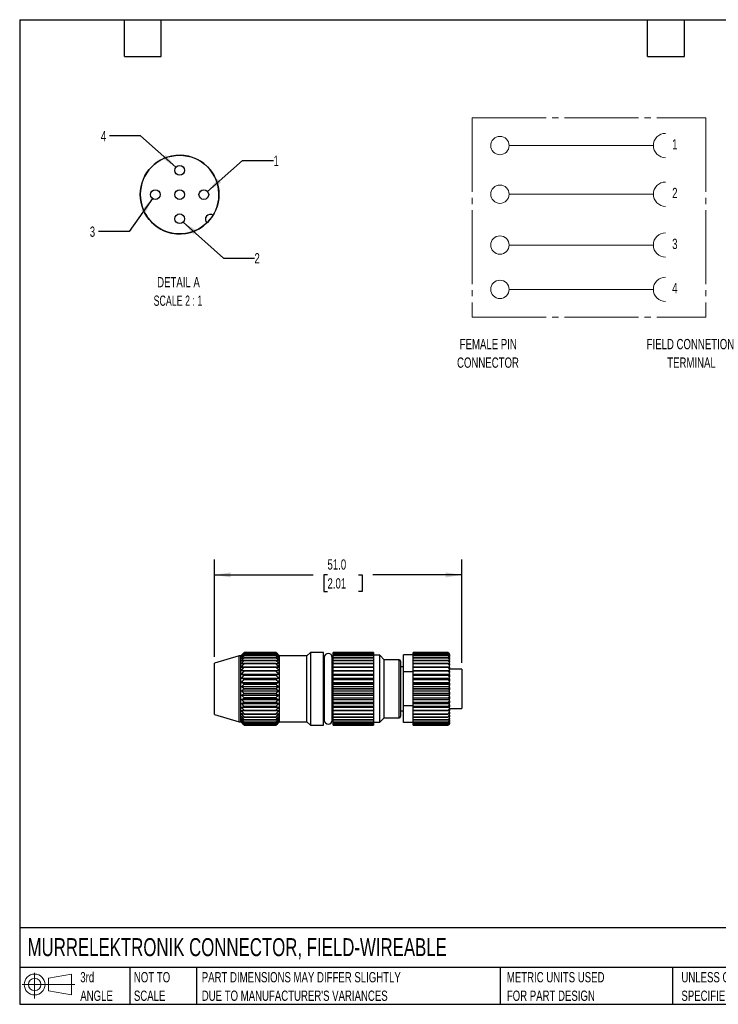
# Model space of a CAD drawing. Header units: millimetres. Extents: x 6 to 273, y 6 to 210.
# Tile 1 of 5: x 6 to 150, y 6 to 210. Entities that reach past the tile are written whole.
import ezdxf

# ---------------------------------------------------------------- set-up
doc = ezdxf.new("R2010")
doc.units = ezdxf.units.MM
doc.linetypes.add('SLD-Center', pattern=[19.05, 15.24, -1.27, 1.27, -1.27])
doc.linetypes.add('SLD-Solid', pattern=[0])
doc.layers.add('DIMENSIONS', color=140, linetype='SLD-Solid', lineweight=25)
doc.layers.add('TEXT', color=140, linetype='SLD-Solid', lineweight=25)
doc.layers.add('SLD-DEFPOINTS', color=7, linetype='Continuous')
doc.styles.add('SLDTEXTSTYLE0', font='TXT', dxfattribs={"width": 0.7})
doc.styles.add('SLDTEXTSTYLE2', font='TXT', dxfattribs={"width": 0.645455})
doc.dimstyles.new('SLDDIMSTYLE0', dxfattribs={"dimtxt": 2.158008, "dimasz": 3.302, "dimexe": 0, "dimexo": 0.0625, "dimgap": 0.539502, "dimtad": 0, "dimtih": 1, "dimtoh": 1, "dimdec": 1, "dimrnd": 1e-09, "dimzin": 4, "dimdsep": 46, "dimtxsty": 'SLDTEXTSTYLE0', "dimsah": 1, "dimcen": 0.09, "dimadec": 0, "dimazin": 1, "dimtfac": 1, "dimtdec": 1, "dimtofl": 0, "dimtmove": 0, "dimatfit": 3, "dimfxl": 0, "dimfrac": 2, "dimtolj": 1, "dimtzin": 12, "dimarcsym": 0})
doc.dimstyles.new('SLDDIMSTYLE4', dxfattribs={"dimtxt": 2.158008, "dimasz": 3.302, "dimexe": 0, "dimexo": 0.0625, "dimgap": 0.539502, "dimtad": 0, "dimtih": 1, "dimtoh": 1, "dimdec": 1, "dimlfac": 0.5, "dimrnd": 1e-09, "dimzin": 12, "dimdsep": 46, "dimtxsty": 'SLDTEXTSTYLE0', "dimsah": 1, "dimcen": 0, "dimadec": 0, "dimazin": 3, "dimtfac": 1, "dimtdec": 1, "dimtofl": 0, "dimtmove": 0, "dimatfit": 3, "dimfxl": 0, "dimfrac": 2, "dimtolj": 1, "dimtzin": 12, "dimarcsym": 0})

# ---------------------------------------------------------------- blocks, each defined once
blk = doc.blocks.new('Block11')
at = {"color": 7, "linetype": 'SLD-Solid', "lineweight": 18}
for p, q in [((2.59, 5.31), (2.59, 0)), ((5.48, 4.17), (10.18, 5.03)), ((5.48, 1.6), (5.48, 4.17)), ((10.18, 5.03), (10.18, 0.73)), ((0, 2.88), (10.87, 2.88)), ((5.48, 1.6), (10.18, 0.73))]:
    blk.add_line(p, q, dxfattribs=at)
for radius in [2.15, 1.29]:
    blk.add_circle((2.59, 2.88), radius, dxfattribs=at)
blk = doc.blocks.new('Block12')
at = {"layer": 'SLD-DEFPOINTS'}
blk.add_blockref('Block11', (0, 0), dxfattribs=at)
blk = doc.blocks.new('SW_NOTE_0')
at = {"layer": 'TEXT', "color": 0, "attachment_point": 2, "style": 'SLDTEXTSTYLE0'}
for s, insert, char_height in [('FIELD CONNETION', (12.96, 2.73), 2.1167), ('TERMINAL', (13.18, -1.09), 2.117)]:
    blk.add_mtext(s, dxfattribs=dict(at, insert=insert, char_height=char_height))
blk = doc.blocks.new('SW_NOTE_0_1')
at = {"layer": 'TEXT', "color": 0, "char_height": 2.117, "attachment_point": 2, "style": 'SLDTEXTSTYLE0'}
for s, insert in [('FEMALE PIN', (8.27, 2.73)), ('CONNECTOR', (8.21, -1.09))]:
    blk.add_mtext(s, dxfattribs=dict(at, insert=insert))
blk = doc.blocks.new('SW_NOTE_0_3')
at = {"layer": 'TEXT', "color": 0, "char_height": 2.1167, "attachment_point": 1, "style": 'SLDTEXTSTYLE0'}
for s, insert in [('UNLESS OTHERWISE', (0, 2.73)), ('SPECIFIED UNITS ARE:', (0, -1.09))]:
    blk.add_mtext(s, dxfattribs=dict(at, insert=insert))
blk = doc.blocks.new('SW_NOTE_0_4')
at = {"layer": 'TEXT', "color": 0, "char_height": 2.1167, "attachment_point": 1, "style": 'SLDTEXTSTYLE0'}
for s, insert in [('PART DIMENSIONS MAY DIFFER SLIGHTLY', (0, 2.73)), ("DUE TO MANUFACTURER'S VARIANCES", (0, -1.09))]:
    blk.add_mtext(s, dxfattribs=dict(at, insert=insert))
blk = doc.blocks.new('SW_NOTE_0_5')
at = {"layer": 'TEXT', "color": 0, "char_height": 2.117, "attachment_point": 1, "style": 'SLDTEXTSTYLE0'}
for s, insert in [('NOT TO', (0, 2.73)), ('SCALE', (0, -1.09))]:
    blk.add_mtext(s, dxfattribs=dict(at, insert=insert))
blk = doc.blocks.new('SW_NOTE_0_6')
at = {"layer": 'TEXT', "color": 0, "char_height": 2.117, "attachment_point": 1, "style": 'SLDTEXTSTYLE0'}
for s, insert in [('3rd', (0, 2.73)), ('ANGLE', (0, -1.09))]:
    blk.add_mtext(s, dxfattribs=dict(at, insert=insert))
blk = doc.blocks.new('SW_NOTE_0_7')
at = {"layer": 'TEXT', "color": 0, "char_height": 2.1167, "attachment_point": 1, "style": 'SLDTEXTSTYLE0'}
for s, insert in [('METRIC UNITS USED', (0, 2.73)), ('FOR PART DESIGN', (0, -1.09))]:
    blk.add_mtext(s, dxfattribs=dict(at, insert=insert))
blk = doc.blocks.new('_D')
at = {"layer": 'DIMENSIONS'}
for p, q in [((46.55, 78.04), (46.55, 98.14)), ((97.55, 76.8), (97.55, 98.14)), ((46.55, 94.97), (66.92, 94.97)), ((69.85, 94.97), (69.12, 94.97)), ((69.12, 94.97), (69.12, 91.54)), ((76.26, 94.97), (76.98, 94.97)), ((76.98, 94.97), (76.98, 91.54)), ((97.55, 94.97), (79.18, 94.97)), ((69.12, 91.54), (69.85, 91.54)), ((76.98, 91.54), (76.26, 91.54))]:
    blk.add_line(p, q, dxfattribs=at)
for points in [[(46.55, 94.97), (49.85, 94.46), (49.85, 95.48)], [(97.55, 94.97), (94.25, 95.48), (94.25, 94.46)]]:
    blk.add_solid(points, dxfattribs=at)
at = {"layer": 'DIMENSIONS', "char_height": 2.117, "attachment_point": 1, "style": 'SLDTEXTSTYLE0'}
for s, insert in [('51.0', (69.85, 98.18)), ('2.01', (69.85, 94.27))]:
    blk.add_mtext(s, dxfattribs=dict(at, insert=insert))
blk = doc.blocks.new('_D_3')
at = {"layer": 'DIMENSIONS'}
for p, q in [((45.09, 174.12), (52.35, 180.47)), ((52.35, 180.47), (58.7, 180.47))]:
    blk.add_line(p, q, dxfattribs=at)
blk.add_solid([(45.09, 174.12), (47.91, 175.91), (47.24, 176.68)], dxfattribs=at)
at = {"layer": 'DIMENSIONS', "insert": (58.7, 181.48), "char_height": 2.12, "attachment_point": 1, "style": 'SLDTEXTSTYLE0'}
blk.add_mtext('1', dxfattribs=at)
blk = doc.blocks.new('_D_4')
at = {"layer": 'DIMENSIONS'}
for p, q in [((40.09, 167.79), (48.43, 160.36)), ((48.43, 160.36), (54.78, 160.36))]:
    blk.add_line(p, q, dxfattribs=at)
blk.add_solid([(40.09, 167.79), (42.22, 165.22), (42.89, 165.98)], dxfattribs=at)
at = {"layer": 'DIMENSIONS', "insert": (54.78, 161.37), "char_height": 2.12, "attachment_point": 1, "style": 'SLDTEXTSTYLE0'}
blk.add_mtext('2', dxfattribs=at)
blk = doc.blocks.new('_D_5')
at = {"layer": 'DIMENSIONS'}
for p, q in [((31.25, 185.56), (24.9, 185.56)), ((38.59, 179.12), (31.25, 185.56))]:
    blk.add_line(p, q, dxfattribs=at)
blk.add_solid([(38.59, 179.12), (36.44, 181.68), (35.77, 180.91)], dxfattribs=at)
at = {"layer": 'DIMENSIONS', "insert": (23.1, 186.58), "char_height": 2.12, "attachment_point": 1, "style": 'SLDTEXTSTYLE0'}
blk.add_mtext('4', dxfattribs=at)
blk = doc.blocks.new('_D_6')
at = {"layer": 'DIMENSIONS'}
for p, q in [((33.77, 172.64), (28.96, 165.85)), ((28.96, 165.85), (22.61, 165.85))]:
    blk.add_line(p, q, dxfattribs=at)
blk.add_solid([(33.77, 172.64), (31.44, 170.24), (32.27, 169.65)], dxfattribs=at)
at = {"layer": 'DIMENSIONS', "insert": (20.81, 166.86), "char_height": 2.12, "attachment_point": 1, "style": 'SLDTEXTSTYLE0'}
blk.add_mtext('3', dxfattribs=at)
blk = doc.blocks.new('SW_NOTE_0_9')
at = {"layer": 'TEXT', "color": 0, "attachment_point": 2}
for s, insert, char_height, style in [('DETAIL A', (6.42, 2.73), 2.117, 'SLDTEXTSTYLE0'), ('SCALE 2 : 1', (6.31, -1.09), 2.1167, 'SLDTEXTSTYLE2')]:
    blk.add_mtext(s, dxfattribs=dict(at, insert=insert, char_height=char_height, style=style))

msp = doc.modelspace()

# ---------------------------------------------------------------- linework, layer by layer
at = {"color": 7, "linetype": 'SLD-Center', "lineweight": 18}
for p, q in [((99.7, 189.29), (147.91, 189.29)), ((99.7, 189.29), (99.7, 148.13)), ((147.91, 189.29), (147.91, 148.13)), ((99.7, 148.13), (147.91, 148.13))]:
    msp.add_line(p, q, dxfattribs=at)
at = {"color": 7, "linetype": 'SLD-Solid', "lineweight": 18}
for p, q in [((107.31, 183.58), (137.08, 183.58)), ((107.31, 173.54), (137.08, 173.54)), ((107.31, 163.04), (137.08, 163.04)), ((107.31, 153.89), (137.08, 153.89))]:
    msp.add_line(p, q, dxfattribs=at)
for p, q in [((51.61, 78.27), (46.55, 76.77)), ((51.95, 78.27), (51.61, 78.27)), ((51.61, 64.67), (51.61, 78.27)), ((52.36, 78.67), (51.95, 78.27)), ((51.95, 64.67), (51.95, 78.27)), ((52.66, 78.96), (52.36, 78.67)), ((52.66, 78.96), (52.66, 78.96)), ((52.66, 78.96), (59.22, 78.96)), ((59.22, 78.96), (52.66, 78.96)), ((52.66, 78.87), (52.66, 78.87)), ((52.66, 78.87), (59.22, 78.87)), ((59.22, 78.87), (52.66, 78.87)), ((52.66, 78.65), (52.66, 78.65)), ((52.66, 78.65), (59.22, 78.65)), ((59.22, 78.65), (52.66, 78.65)), ((52.66, 78.32), (52.66, 78.32)), ((52.66, 78.32), (59.22, 78.32)), ((59.22, 78.32), (52.66, 78.32)), ((52.66, 77.87), (52.66, 77.88)), ((59.22, 77.88), (52.66, 77.88)), ((52.66, 77.87), (59.22, 77.87)), ((52.66, 77.32), (52.66, 77.33)), ((59.22, 77.33), (52.66, 77.33)), ((52.66, 77.32), (59.22, 77.32)), ((59.22, 78.96), (59.22, 78.96)), ((59.51, 78.67), (59.22, 78.96)), ((59.22, 78.87), (59.22, 78.87)), ((59.22, 78.65), (59.22, 78.65)), ((59.22, 78.32), (59.22, 78.32)), ((59.22, 77.87), (59.22, 77.88)), ((59.22, 77.32), (59.22, 77.33)), ((59.92, 78.27), (59.51, 78.67)), ((65.62, 78.27), (59.92, 78.27)), ((59.92, 64.67), (59.92, 78.27)), ((66.32, 78.97), (65.62, 78.27)), ((65.62, 64.67), (65.62, 78.27)), ((69.01, 78.97), (66.32, 78.97)), ((66.32, 78.97), (66.32, 71.47)), ((69.01, 71.47), (69.01, 78.97)), ((69.18, 77.92), (69.01, 77.92)), ((69.18, 77.93), (69.18, 65)), ((69.18, 65.01), (69.18, 77.92)), ((70.83, 65), (70.83, 77.93)), ((71.01, 77.9), (70.83, 77.91)), ((79.37, 78.96), (71.01, 78.96)), ((71.01, 78.87), (71.01, 78.96)), ((71.01, 78.96), (79.37, 78.96)), ((71.01, 78.96), (71.01, 78.96)), ((79.37, 78.87), (71.01, 78.87)), ((71.01, 78.66), (71.01, 78.87)), ((71.01, 78.87), (79.37, 78.87)), ((71.01, 78.87), (71.01, 78.87)), ((79.37, 78.66), (71.01, 78.66)), ((71.01, 78.33), (71.01, 78.66)), ((71.01, 78.66), (79.37, 78.66)), ((71.01, 78.66), (71.01, 78.66)), ((71.01, 78.33), (79.37, 78.33)), ((71.01, 78.33), (71.01, 78.32)), ((79.37, 78.32), (71.01, 78.32)), ((71.01, 77.88), (71.01, 78.32)), ((79.37, 77.88), (71.01, 77.88)), ((71.01, 77.33), (71.01, 77.88)), ((71.01, 77.88), (79.37, 77.88)), ((71.01, 77.88), (71.01, 77.88)), ((79.37, 77.33), (71.01, 77.33)), ((71.01, 76.69), (71.01, 77.33)), ((71.01, 77.33), (79.37, 77.33)), ((71.01, 77.33), (71.01, 77.33)), ((79.37, 78.96), (79.37, 78.87)), ((79.37, 78.96), (79.37, 78.96)), ((79.37, 78.87), (79.37, 78.66)), ((79.37, 78.87), (79.37, 78.87)), ((79.37, 78.66), (79.37, 78.33)), ((79.37, 78.66), (79.37, 78.66)), ((80.68, 78.38), (79.37, 78.38)), ((79.37, 78.32), (79.37, 78.33)), ((79.37, 78.32), (79.37, 77.88)), ((79.37, 77.88), (79.37, 77.33)), ((79.37, 77.88), (79.37, 77.88)), ((79.37, 77.33), (79.37, 76.69)), ((79.37, 77.33), (79.37, 77.33)), ((81.55, 77.47), (80.68, 78.38)), ((80.68, 64.55), (80.68, 78.38)), ((84.63, 77.47), (81.55, 77.47)), ((81.55, 65.47), (81.55, 77.47)), ((84.63, 71.47), (84.63, 77.47)), ((87.55, 78.45), (85.55, 78.45)), ((85.55, 74.96), (85.55, 78.45)), ((94.71, 78.96), (87.55, 78.96)), ((87.55, 78.87), (87.55, 78.96)), ((87.55, 78.96), (94.71, 78.96)), ((87.55, 78.96), (87.55, 78.96)), ((94.71, 78.87), (87.55, 78.87)), ((87.55, 78.66), (87.55, 78.87)), ((87.55, 78.87), (94.71, 78.87)), ((87.55, 78.87), (87.55, 78.87)), ((94.71, 78.66), (87.55, 78.66)), ((87.55, 78.33), (87.55, 78.66)), ((87.55, 78.66), (94.71, 78.66)), ((87.55, 78.66), (87.55, 78.66)), ((87.55, 78.33), (94.71, 78.33)), ((87.55, 78.33), (87.55, 78.32)), ((94.71, 78.32), (87.55, 78.32)), ((87.55, 77.88), (87.55, 78.32)), ((94.71, 77.88), (87.55, 77.88)), ((87.55, 77.33), (87.55, 77.88)), ((87.55, 77.88), (94.71, 77.88)), ((87.55, 77.88), (87.55, 77.88)), ((94.71, 77.33), (87.55, 77.33)), ((87.55, 76.69), (87.55, 77.33)), ((87.55, 77.33), (94.71, 77.33)), ((87.55, 77.33), (87.55, 77.33)), ((94.71, 78.96), (94.71, 78.96)), ((94.71, 78.96), (95, 78.67)), ((94.71, 78.87), (94.71, 78.87)), ((94.71, 78.66), (94.71, 78.66)), ((94.71, 78.32), (94.71, 78.33)), ((94.71, 77.88), (94.71, 77.88)), ((94.71, 77.33), (94.71, 77.33)), ((95.01, 78.67), (95, 78.67)), ((95.01, 78.67), (95.01, 78.65)), ((95.01, 78.61), (95.01, 78.65)), ((95.01, 78.61), (95.01, 78.53)), ((95.01, 78.43), (95.01, 78.53)), ((95.01, 78.43), (95.01, 78.3)), ((95.01, 78.14), (95.01, 78.3)), ((95.01, 78.14), (95.01, 77.95)), ((95.01, 77.74), (95.01, 77.95)), ((95.01, 77.74), (95.01, 77.5)), ((95.01, 77.24), (95.01, 77.5)), ((95.01, 77.24), (95.01, 76.95)), ((46.55, 66.17), (46.55, 76.77)), ((52.08, 75.96), (59.78, 75.96)), ((52.08, 75.25), (59.78, 75.25)), ((52.66, 76.68), (52.66, 76.69)), ((59.22, 76.69), (52.66, 76.69)), ((52.66, 76.68), (59.22, 76.68)), ((52.66, 75.95), (52.66, 75.95)), ((52.66, 75.95), (59.22, 75.95)), ((59.22, 75.95), (52.66, 75.95)), ((59.22, 76.68), (59.22, 76.69)), ((59.22, 75.95), (59.22, 75.95)), ((71.01, 76.69), (79.37, 76.69)), ((71.01, 76.69), (71.01, 76.68)), ((79.37, 76.68), (71.01, 76.68)), ((71.01, 75.96), (71.01, 76.68)), ((71.01, 75.96), (79.37, 75.96)), ((71.01, 75.95), (71.01, 75.96)), ((71.01, 75.95), (79.37, 75.95)), ((79.37, 75.95), (71.01, 75.95)), ((71.01, 75.95), (71.01, 75.95)), ((71.01, 75.25), (71.01, 75.95)), ((71.01, 75.25), (79.37, 75.25)), ((71.01, 75.15), (71.01, 75.25)), ((79.37, 76.68), (79.37, 76.69)), ((79.37, 76.68), (79.37, 75.96)), ((79.37, 75.96), (79.37, 75.95)), ((79.37, 75.95), (79.37, 75.95)), ((79.37, 75.95), (79.37, 75.25)), ((79.37, 75.25), (79.37, 75.15)), ((84.93, 77.17), (84.93, 71.47)), ((85.55, 75.99), (84.93, 75.99)), ((87.55, 76.69), (94.71, 76.69)), ((87.55, 76.69), (87.55, 76.68)), ((94.71, 76.68), (87.55, 76.68)), ((87.55, 75.96), (87.55, 76.68)), ((87.55, 75.96), (95.01, 75.96)), ((87.55, 75.95), (87.55, 75.96)), ((94.71, 75.95), (87.55, 75.95)), ((87.55, 75.95), (94.71, 75.95)), ((87.55, 75.95), (87.55, 75.95)), ((87.55, 75.25), (87.55, 75.95)), ((87.55, 75.25), (95.01, 75.25)), ((87.55, 75.15), (87.55, 75.25)), ((94.71, 76.68), (94.71, 76.69)), ((94.71, 75.95), (94.71, 75.95)), ((95.01, 76.64), (95.01, 76.95)), ((95.01, 76.64), (95.01, 76.31)), ((95.01, 75.96), (95.01, 76.31)), ((95.01, 75.96), (95.01, 75.58)), ((95.01, 75.96), (95.01, 75.96)), ((95.01, 75.25), (95.01, 75.58)), ((97.55, 75.53), (95.01, 75.53)), ((95.01, 75.2), (95.01, 75.25)), ((95.01, 75.2), (95.01, 74.8)), ((97.55, 75.53), (97.55, 67.41)), ((52.08, 74.47), (59.78, 74.47)), ((52.08, 73.65), (59.78, 73.65)), ((52.66, 75.14), (52.66, 75.15)), ((59.22, 75.15), (52.66, 75.15)), ((52.66, 75.14), (59.22, 75.14)), ((52.66, 74.28), (52.66, 74.28)), ((52.66, 74.28), (59.22, 74.28)), ((59.22, 74.28), (52.66, 74.28)), ((52.66, 73.36), (52.66, 73.37)), ((59.22, 73.37), (52.66, 73.37)), ((52.66, 73.36), (59.22, 73.36)), ((59.22, 75.14), (59.22, 75.15)), ((59.22, 74.28), (59.22, 74.28)), ((59.22, 73.36), (59.22, 73.37)), ((79.37, 75.15), (71.01, 75.15)), ((71.01, 74.47), (71.01, 75.15)), ((71.01, 75.15), (79.37, 75.15)), ((71.01, 75.15), (71.01, 75.15)), ((71.01, 74.47), (79.37, 74.47)), ((71.01, 74.28), (71.01, 74.47)), ((71.01, 74.28), (79.37, 74.28)), ((79.37, 74.28), (71.01, 74.28)), ((71.01, 74.28), (71.01, 74.28)), ((71.01, 73.65), (71.01, 74.28)), ((71.01, 73.65), (79.37, 73.65)), ((71.01, 73.37), (71.01, 73.65)), ((79.37, 73.37), (71.01, 73.37)), ((71.01, 72.79), (71.01, 73.37)), ((71.01, 73.37), (79.37, 73.37)), ((71.01, 73.37), (71.01, 73.37)), ((79.37, 75.15), (79.37, 74.47)), ((79.37, 75.15), (79.37, 75.15)), ((79.37, 74.47), (79.37, 74.28)), ((79.37, 74.28), (79.37, 74.28)), ((79.37, 74.28), (79.37, 73.65)), ((79.37, 73.65), (79.37, 73.37)), ((79.37, 73.37), (79.37, 72.79)), ((79.37, 73.37), (79.37, 73.37)), ((87.55, 74.96), (85.55, 74.96)), ((85.55, 67.97), (85.55, 74.96)), ((94.71, 75.15), (87.55, 75.15)), ((87.55, 74.47), (87.55, 75.15)), ((87.55, 75.15), (94.71, 75.15)), ((87.55, 75.15), (87.55, 75.15)), ((87.55, 74.47), (95.01, 74.47)), ((87.55, 74.28), (87.55, 74.47)), ((94.71, 74.28), (87.55, 74.28)), ((87.55, 74.28), (94.71, 74.28)), ((87.55, 74.28), (87.55, 74.28)), ((87.55, 73.65), (87.55, 74.28)), ((87.55, 73.65), (95.01, 73.65)), ((87.55, 73.37), (87.55, 73.65)), ((94.71, 73.37), (87.55, 73.37)), ((87.55, 72.79), (87.55, 73.37)), ((87.55, 73.37), (94.71, 73.37)), ((87.55, 73.37), (87.55, 73.37)), ((94.71, 75.15), (94.71, 75.15)), ((94.71, 74.28), (94.71, 74.28)), ((94.71, 73.37), (94.71, 73.37)), ((95.01, 74.47), (95.01, 74.8)), ((95.01, 74.38), (95.01, 74.47)), ((95.01, 74.38), (95.01, 73.95)), ((95.01, 73.65), (95.01, 73.95)), ((95.01, 73.52), (95.01, 73.65)), ((95.01, 73.52), (95.01, 73.07)), ((52.08, 72.79), (59.78, 72.79)), ((52.08, 71.91), (59.78, 71.91)), ((52.66, 72.42), (52.66, 72.43)), ((59.22, 72.43), (52.66, 72.43)), ((52.66, 72.42), (59.22, 72.42)), ((52.66, 71.46), (52.66, 71.47)), ((59.22, 71.47), (52.66, 71.47)), ((52.66, 71.46), (59.22, 71.46)), ((59.22, 72.42), (59.22, 72.43)), ((59.22, 71.46), (59.22, 71.47)), ((66.32, 71.47), (66.32, 63.97)), ((69.01, 63.97), (69.01, 71.47)), ((71.01, 72.79), (79.37, 72.79)), ((71.01, 72.43), (71.01, 72.79)), ((71.01, 72.43), (79.37, 72.43)), ((71.01, 72.43), (71.01, 72.42)), ((79.37, 72.42), (71.01, 72.42)), ((71.01, 71.91), (71.01, 72.42)), ((71.01, 71.91), (79.37, 71.91)), ((71.01, 71.47), (71.01, 71.91)), ((71.01, 71.47), (79.37, 71.47)), ((79.37, 71.47), (71.01, 71.47)), ((71.01, 71.47), (71.01, 71.47)), ((71.01, 71.02), (71.01, 71.47)), ((79.37, 72.79), (79.37, 72.43)), ((79.37, 72.42), (79.37, 72.43)), ((79.37, 72.42), (79.37, 71.91)), ((79.37, 71.91), (79.37, 71.47)), ((79.37, 71.47), (79.37, 71.47)), ((79.37, 71.47), (79.37, 71.02)), ((84.63, 65.47), (84.63, 71.47)), ((84.93, 71.47), (84.93, 65.77)), ((87.55, 72.79), (95.01, 72.79)), ((87.55, 72.43), (87.55, 72.79)), ((87.55, 72.43), (94.71, 72.43)), ((87.55, 72.43), (87.55, 72.42)), ((94.71, 72.42), (87.55, 72.42)), ((87.55, 71.91), (87.55, 72.42)), ((87.55, 71.91), (95.01, 71.91)), ((87.55, 71.47), (87.55, 71.91)), ((87.55, 71.47), (94.71, 71.47)), ((94.71, 71.47), (87.55, 71.47)), ((87.55, 71.47), (87.55, 71.47)), ((87.55, 71.02), (87.55, 71.47)), ((94.71, 72.42), (94.71, 72.43)), ((94.71, 71.47), (94.71, 71.47)), ((95.01, 72.79), (95.01, 73.07)), ((95.01, 72.62), (95.01, 72.79)), ((95.01, 72.62), (95.01, 72.16)), ((95.01, 71.91), (95.01, 72.16)), ((95.01, 71.7), (95.01, 71.91)), ((95.01, 71.7), (95.01, 71.23)), ((95.01, 71.02), (95.01, 71.23)), ((52.08, 71.02), (59.78, 71.02)), ((52.08, 70.14), (59.78, 70.14)), ((52.08, 69.28), (59.78, 69.28)), ((52.66, 70.5), (52.66, 70.51)), ((59.22, 70.51), (52.66, 70.51)), ((52.66, 70.5), (59.22, 70.5)), ((52.66, 69.56), (52.66, 69.57)), ((59.22, 69.57), (52.66, 69.57)), ((52.66, 69.56), (59.22, 69.56)), ((59.22, 70.5), (59.22, 70.51)), ((59.22, 69.56), (59.22, 69.57)), ((71.01, 71.02), (79.37, 71.02)), ((71.01, 70.51), (71.01, 71.02)), ((71.01, 70.51), (79.37, 70.51)), ((79.37, 70.51), (71.01, 70.51)), ((71.01, 70.51), (71.01, 70.51)), ((71.01, 70.14), (71.01, 70.51)), ((71.01, 70.14), (79.37, 70.14)), ((71.01, 69.57), (71.01, 70.14)), ((71.01, 69.57), (79.37, 69.57)), ((71.01, 69.57), (71.01, 69.56)), ((79.37, 69.56), (71.01, 69.56)), ((71.01, 69.28), (71.01, 69.56)), ((71.01, 69.28), (79.37, 69.28)), ((71.01, 68.65), (71.01, 69.28)), ((79.37, 71.02), (79.37, 70.51)), ((79.37, 70.51), (79.37, 70.51)), ((79.37, 70.51), (79.37, 70.14)), ((79.37, 70.14), (79.37, 69.57)), ((79.37, 69.56), (79.37, 69.57)), ((79.37, 69.56), (79.37, 69.28)), ((79.37, 69.28), (79.37, 68.65)), ((87.55, 71.02), (95.01, 71.02)), ((87.55, 70.51), (87.55, 71.02)), ((94.71, 70.51), (87.55, 70.51)), ((87.55, 70.51), (94.71, 70.51)), ((87.55, 70.51), (87.55, 70.51)), ((87.55, 70.14), (87.55, 70.51)), ((87.55, 70.14), (95.01, 70.14)), ((87.55, 69.57), (87.55, 70.14)), ((87.55, 69.57), (94.71, 69.57)), ((87.55, 69.57), (87.55, 69.56)), ((94.71, 69.56), (87.55, 69.56)), ((87.55, 69.28), (87.55, 69.56)), ((87.55, 69.28), (95.01, 69.28)), ((87.55, 68.65), (87.55, 69.28)), ((94.71, 70.51), (94.71, 70.51)), ((94.71, 69.56), (94.71, 69.57)), ((95.01, 70.78), (95.01, 71.02)), ((95.01, 70.78), (95.01, 70.32)), ((95.01, 70.14), (95.01, 70.32)), ((95.01, 69.87), (95.01, 70.14)), ((95.01, 69.87), (95.01, 69.42)), ((95.01, 69.28), (95.01, 69.42)), ((95.01, 68.98), (95.01, 69.28)), ((52.08, 68.46), (59.78, 68.46)), ((52.08, 67.69), (59.78, 67.69)), ((52.66, 68.65), (52.66, 68.66)), ((59.22, 68.66), (52.66, 68.66)), ((52.66, 68.65), (59.22, 68.65)), ((52.66, 67.78), (52.66, 67.79)), ((59.22, 67.79), (52.66, 67.79)), ((52.66, 67.78), (59.22, 67.78)), ((59.22, 68.65), (59.22, 68.66)), ((59.22, 67.78), (59.22, 67.79)), ((71.01, 68.65), (79.37, 68.65)), ((79.37, 68.65), (71.01, 68.65)), ((71.01, 68.65), (71.01, 68.65)), ((71.01, 68.46), (71.01, 68.65)), ((71.01, 68.46), (79.37, 68.46)), ((71.01, 67.79), (71.01, 68.46)), ((71.01, 67.79), (79.37, 67.79)), ((79.37, 67.79), (71.01, 67.79)), ((71.01, 67.79), (71.01, 67.79)), ((71.01, 67.69), (71.01, 67.79)), ((71.01, 67.69), (79.37, 67.69)), ((71.01, 66.98), (71.01, 67.69)), ((79.37, 68.65), (79.37, 68.65)), ((79.37, 68.65), (79.37, 68.46)), ((79.37, 68.46), (79.37, 67.79)), ((79.37, 67.79), (79.37, 67.79)), ((79.37, 67.79), (79.37, 67.69)), ((79.37, 67.69), (79.37, 66.98)), ((87.55, 67.97), (85.55, 67.97)), ((85.55, 64.48), (85.55, 67.97)), ((94.71, 68.65), (87.55, 68.65)), ((87.55, 68.65), (94.71, 68.65)), ((87.55, 68.65), (87.55, 68.65)), ((87.55, 68.46), (87.55, 68.65)), ((87.55, 68.46), (95.01, 68.46)), ((87.55, 67.79), (87.55, 68.46)), ((94.71, 67.79), (87.55, 67.79)), ((87.55, 67.79), (94.71, 67.79)), ((87.55, 67.79), (87.55, 67.79)), ((87.55, 67.69), (87.55, 67.79)), ((87.55, 67.69), (95.01, 67.69)), ((87.55, 66.98), (87.55, 67.69)), ((94.71, 68.65), (94.71, 68.65)), ((94.71, 67.79), (94.71, 67.79)), ((95.01, 68.98), (95.01, 68.55)), ((95.01, 68.46), (95.01, 68.55)), ((95.01, 68.14), (95.01, 68.46)), ((95.01, 68.14), (95.01, 67.73)), ((95.01, 67.69), (95.01, 67.73)), ((95.01, 67.35), (95.01, 67.69)), ((95.01, 67.41), (97.55, 67.41)), ((95.01, 67.35), (95.01, 66.98)), ((46.55, 66.17), (51.61, 64.67)), ((52.08, 66.97), (59.78, 66.97)), ((52.66, 66.98), (52.66, 66.99)), ((59.22, 66.99), (52.66, 66.99)), ((52.66, 66.98), (59.22, 66.98)), ((52.66, 66.25), (52.66, 66.26)), ((59.22, 66.26), (52.66, 66.26)), ((52.66, 66.25), (59.22, 66.25)), ((52.66, 65.6), (52.66, 65.61)), ((59.22, 65.61), (52.66, 65.61)), ((52.66, 65.6), (59.22, 65.6)), ((52.66, 65.05), (52.66, 65.06)), ((59.22, 65.06), (52.66, 65.06)), ((52.66, 65.05), (59.22, 65.05)), ((59.22, 66.98), (59.22, 66.99)), ((59.22, 66.25), (59.22, 66.26)), ((59.22, 65.6), (59.22, 65.61)), ((59.22, 65.05), (59.22, 65.06)), ((70.83, 65.03), (71.01, 65.03)), ((71.01, 66.98), (79.37, 66.98)), ((79.37, 66.98), (71.01, 66.98)), ((71.01, 66.98), (71.01, 66.98)), ((71.01, 66.97), (71.01, 66.98)), ((71.01, 66.97), (79.37, 66.97)), ((71.01, 66.25), (71.01, 66.97)), ((71.01, 66.25), (79.37, 66.25)), ((79.37, 66.25), (71.01, 66.25)), ((71.01, 66.25), (71.01, 66.25)), ((71.01, 65.6), (71.01, 66.25)), ((71.01, 65.6), (79.37, 65.6)), ((79.37, 65.6), (71.01, 65.6)), ((71.01, 65.6), (71.01, 65.6)), ((71.01, 65.05), (71.01, 65.6)), ((71.01, 65.05), (79.37, 65.05)), ((79.37, 65.05), (71.01, 65.05)), ((71.01, 65.05), (71.01, 65.05)), ((71.01, 64.61), (71.01, 65.05)), ((79.37, 66.98), (79.37, 66.98)), ((79.37, 66.98), (79.37, 66.97)), ((79.37, 66.97), (79.37, 66.25)), ((79.37, 66.25), (79.37, 66.25)), ((79.37, 66.25), (79.37, 65.6)), ((79.37, 65.6), (79.37, 65.6)), ((79.37, 65.6), (79.37, 65.05)), ((79.37, 65.05), (79.37, 65.05)), ((79.37, 65.05), (79.37, 64.61)), ((80.68, 64.55), (81.55, 65.47)), ((81.55, 65.47), (84.63, 65.47)), ((84.93, 66.94), (85.55, 66.94)), ((87.55, 66.98), (94.71, 66.98)), ((94.71, 66.98), (87.55, 66.98)), ((87.55, 66.98), (87.55, 66.98)), ((87.55, 66.97), (87.55, 66.98)), ((87.55, 66.97), (95.01, 66.97)), ((87.55, 66.25), (87.55, 66.97)), ((94.71, 66.25), (87.55, 66.25)), ((87.55, 66.25), (94.71, 66.25)), ((87.55, 66.25), (87.55, 66.25)), ((87.55, 65.6), (87.55, 66.25)), ((87.55, 65.6), (94.71, 65.6)), ((94.71, 65.6), (87.55, 65.6)), ((87.55, 65.6), (87.55, 65.6)), ((87.55, 65.05), (87.55, 65.6)), ((87.55, 65.05), (94.71, 65.05)), ((94.71, 65.05), (87.55, 65.05)), ((87.55, 65.05), (87.55, 65.05)), ((87.55, 64.61), (87.55, 65.05)), ((94.71, 66.98), (94.71, 66.98)), ((94.71, 66.25), (94.71, 66.25)), ((94.71, 65.6), (94.71, 65.6)), ((94.71, 65.05), (94.71, 65.05)), ((95.01, 66.97), (95.01, 66.98)), ((95.01, 66.63), (95.01, 66.97)), ((95.01, 66.63), (95.01, 66.29)), ((95.01, 65.99), (95.01, 66.29)), ((95.01, 65.99), (95.01, 65.7)), ((95.01, 65.43), (95.01, 65.7)), ((95.01, 65.43), (95.01, 65.19)), ((95.01, 64.98), (95.01, 65.19)), ((51.61, 64.67), (51.95, 64.67)), ((51.95, 64.67), (52.36, 64.26)), ((52.36, 64.26), (52.66, 63.97)), ((52.66, 64.61), (52.66, 64.61)), ((59.22, 64.61), (52.66, 64.61)), ((52.66, 64.61), (59.22, 64.61)), ((52.66, 64.28), (52.66, 64.28)), ((59.22, 64.28), (52.66, 64.28)), ((52.66, 64.28), (59.22, 64.28)), ((52.66, 64.07), (52.66, 64.07)), ((59.22, 64.07), (52.66, 64.07)), ((52.66, 64.07), (59.22, 64.07)), ((52.66, 63.97), (52.66, 63.98)), ((59.22, 63.98), (52.66, 63.98)), ((52.66, 63.97), (59.22, 63.97)), ((59.22, 64.61), (59.22, 64.61)), ((59.22, 64.28), (59.22, 64.28)), ((59.22, 63.97), (59.51, 64.26)), ((59.22, 64.07), (59.22, 64.07)), ((59.22, 63.97), (59.22, 63.98)), ((59.51, 64.26), (59.92, 64.67)), ((59.92, 64.67), (65.62, 64.67)), ((65.62, 64.67), (66.32, 63.97)), ((66.32, 63.97), (69.01, 63.97)), ((69.01, 65.01), (69.18, 65.01)), ((71.01, 64.61), (79.37, 64.61)), ((79.37, 64.61), (71.01, 64.61)), ((71.01, 64.61), (71.01, 64.61)), ((71.01, 64.28), (71.01, 64.61)), ((71.01, 64.28), (79.37, 64.28)), ((79.37, 64.28), (71.01, 64.28)), ((71.01, 64.28), (71.01, 64.28)), ((71.01, 64.06), (71.01, 64.28)), ((71.01, 64.06), (79.37, 64.06)), ((79.37, 64.06), (71.01, 64.06)), ((71.01, 64.06), (71.01, 64.06)), ((71.01, 63.97), (71.01, 64.06)), ((71.01, 63.97), (79.37, 63.97)), ((79.37, 63.97), (71.01, 63.97)), ((71.01, 63.97), (71.01, 63.97)), ((79.37, 64.61), (79.37, 64.61)), ((79.37, 64.61), (79.37, 64.28)), ((79.37, 64.55), (80.68, 64.55)), ((79.37, 64.28), (79.37, 64.28)), ((79.37, 64.28), (79.37, 64.06)), ((79.37, 64.06), (79.37, 64.06)), ((79.37, 64.06), (79.37, 63.97)), ((79.37, 63.97), (79.37, 63.97)), ((87.55, 64.48), (85.55, 64.48)), ((87.55, 64.61), (94.71, 64.61)), ((94.71, 64.61), (87.55, 64.61)), ((87.55, 64.61), (87.55, 64.61)), ((87.55, 64.28), (87.55, 64.61)), ((87.55, 64.28), (94.71, 64.28)), ((94.71, 64.28), (87.55, 64.28)), ((87.55, 64.28), (87.55, 64.28)), ((87.55, 64.06), (87.55, 64.28)), ((87.55, 64.06), (94.71, 64.06)), ((94.71, 64.06), (87.55, 64.06)), ((87.55, 64.06), (87.55, 64.06)), ((87.55, 63.97), (87.55, 64.06)), ((87.55, 63.97), (94.71, 63.97)), ((94.71, 63.97), (87.55, 63.97)), ((87.55, 63.97), (87.55, 63.97)), ((94.71, 64.61), (94.71, 64.61)), ((94.71, 64.28), (94.71, 64.28)), ((94.71, 64.06), (94.71, 64.06)), ((94.71, 63.97), (94.71, 63.97)), ((95.01, 64.98), (95.01, 64.79)), ((95.01, 64.63), (95.01, 64.79)), ((95.01, 64.63), (95.01, 64.5)), ((95.01, 64.4), (95.01, 64.5)), ((95.01, 64.4), (95.01, 64.33)), ((95.01, 64.28), (95.01, 64.33)), ((95.01, 64.28), (95.01, 64.27))]:
    msp.add_line(p, q)
for centre in [(105.42, 183.58), (105.42, 173.54), (105.42, 163.04), (105.42, 153.89)]:
    msp.add_circle(centre, 1.89, dxfattribs=at)
for centre in [(39.34, 178.46), (34.34, 173.46), (39.34, 173.46), (44.34, 173.46), (39.34, 168.46)]:
    msp.add_circle(centre, 1)
for centre in [(139.59, 183.58), (139.59, 173.54), (139.59, 163.04), (139.59, 153.89)]:
    msp.add_arc(centre, 2.51, 90, 270, dxfattribs=at)
for centre, radius, start, end in [((39.34, 173.46), 8.12, 101.9831, 191.2421), ((39.34, 173.46), 8.12, 1.5667, 101.983), ((39.34, 173.46), 8.12, 344.8307, 1.5666), ((39.34, 173.46), 8.12, 191.2422, 258.1863), ((39.34, 173.46), 8.12, 328.0945, 344.8305), ((45.66, 168.35), 1, 54.5642, 227.5036), ((39.34, 173.46), 8.12, 313.9733, 328.0945), ((39.34, 173.46), 8.12, 258.1865, 313.9733), ((70.01, 77.93), 0.827, 0, 180), ((84.63, 77.17), 0.3, 0, 90), ((84.63, 65.77), 0.3, 270, 0), ((70.01, 65), 0.827, 180, 0)]:
    msp.add_arc(centre, radius, start, end)
for points in [[(52.08, 78.37), (52.27, 78.57), (52.47, 78.76), (52.66, 78.96)], [(52.66, 78.87), (52.47, 78.7), (52.27, 78.54), (52.08, 78.37)], [(52.08, 78.23), (52.27, 78.44), (52.47, 78.65), (52.66, 78.87)], [(52.66, 78.65), (52.47, 78.51), (52.27, 78.37), (52.08, 78.23)], [(52.08, 77.97), (52.27, 78.2), (52.47, 78.43), (52.66, 78.65)], [(52.66, 78.32), (52.47, 78.21), (52.27, 78.09), (52.08, 77.97)], [(52.08, 77.61), (52.27, 77.85), (52.47, 78.09), (52.66, 78.32)], [(52.66, 77.88), (52.47, 77.79), (52.27, 77.7), (52.08, 77.61)], [(52.08, 77.15), (52.27, 77.4), (52.47, 77.64), (52.66, 77.87)], [(52.66, 77.33), (52.47, 77.27), (52.27, 77.21), (52.08, 77.15)], [(52.08, 76.6), (52.27, 76.84), (52.47, 77.08), (52.66, 77.32)], [(59.22, 78.96), (59.41, 78.76), (59.6, 78.57), (59.78, 78.37)], [(59.22, 78.87), (59.41, 78.65), (59.6, 78.44), (59.78, 78.23)], [(59.78, 78.37), (59.6, 78.54), (59.41, 78.7), (59.22, 78.87)], [(59.22, 78.65), (59.41, 78.43), (59.6, 78.2), (59.78, 77.97)], [(59.78, 78.23), (59.6, 78.37), (59.41, 78.51), (59.22, 78.65)], [(59.22, 78.32), (59.41, 78.09), (59.6, 77.85), (59.78, 77.61)], [(59.78, 77.97), (59.6, 78.09), (59.41, 78.21), (59.22, 78.32)], [(59.78, 77.61), (59.6, 77.7), (59.41, 77.79), (59.22, 77.88)], [(59.22, 77.87), (59.41, 77.64), (59.6, 77.4), (59.78, 77.15)], [(59.78, 77.15), (59.6, 77.21), (59.41, 77.27), (59.22, 77.33)], [(59.22, 77.32), (59.41, 77.08), (59.6, 76.84), (59.78, 76.6)], [(95.01, 78.65), (94.91, 78.76), (94.81, 78.86), (94.71, 78.96)], [(95.01, 78.53), (94.91, 78.65), (94.81, 78.76), (94.71, 78.87)], [(94.71, 78.87), (94.81, 78.78), (94.91, 78.7), (95.01, 78.61)], [(95.01, 78.3), (94.91, 78.42), (94.81, 78.54), (94.71, 78.66)], [(94.71, 78.66), (94.81, 78.58), (94.91, 78.51), (95.01, 78.43)], [(94.71, 78.33), (94.81, 78.26), (94.91, 78.2), (95.01, 78.14)], [(95.01, 77.95), (94.91, 78.08), (94.81, 78.2), (94.71, 78.32)], [(95.01, 77.5), (94.91, 77.63), (94.81, 77.75), (94.71, 77.88)], [(94.71, 77.88), (94.81, 77.84), (94.91, 77.79), (95.01, 77.74)], [(95.01, 76.95), (94.91, 77.08), (94.81, 77.2), (94.71, 77.33)], [(94.71, 77.33), (94.81, 77.3), (94.91, 77.27), (95.01, 77.24)], [(52.66, 76.69), (52.47, 76.66), (52.27, 76.63), (52.08, 76.6)], [(52.08, 75.96), (52.27, 76.2), (52.47, 76.44), (52.66, 76.68)], [(52.66, 75.95), (52.47, 75.96), (52.27, 75.96), (52.08, 75.96)], [(52.08, 75.25), (52.27, 75.48), (52.47, 75.72), (52.66, 75.95)], [(52.66, 75.15), (52.47, 75.18), (52.27, 75.22), (52.08, 75.25)], [(59.78, 76.6), (59.6, 76.63), (59.41, 76.66), (59.22, 76.69)], [(59.22, 76.68), (59.41, 76.44), (59.6, 76.2), (59.78, 75.96)], [(59.78, 75.96), (59.6, 75.96), (59.41, 75.96), (59.22, 75.95)], [(59.22, 75.95), (59.41, 75.72), (59.6, 75.48), (59.78, 75.25)], [(59.78, 75.25), (59.6, 75.22), (59.41, 75.18), (59.22, 75.15)], [(94.71, 76.69), (94.81, 76.67), (94.91, 76.66), (95.01, 76.64)], [(95.01, 76.31), (94.91, 76.43), (94.81, 76.56), (94.71, 76.68)], [(94.71, 75.95), (94.81, 75.96), (94.91, 75.96), (95.01, 75.96)], [(95.01, 75.58), (94.91, 75.71), (94.81, 75.83), (94.71, 75.95)], [(94.71, 75.15), (94.81, 75.17), (94.91, 75.18), (95.01, 75.2)], [(52.08, 74.47), (52.27, 74.7), (52.47, 74.92), (52.66, 75.14)], [(52.66, 74.28), (52.47, 74.35), (52.27, 74.41), (52.08, 74.47)], [(52.08, 73.65), (52.27, 73.86), (52.47, 74.07), (52.66, 74.28)], [(52.66, 73.37), (52.47, 73.47), (52.27, 73.56), (52.08, 73.65)], [(52.08, 72.79), (52.27, 72.98), (52.47, 73.18), (52.66, 73.36)], [(59.22, 75.14), (59.41, 74.92), (59.6, 74.7), (59.78, 74.47)], [(59.78, 74.47), (59.6, 74.41), (59.41, 74.35), (59.22, 74.28)], [(59.22, 74.28), (59.41, 74.07), (59.6, 73.86), (59.78, 73.65)], [(59.78, 73.65), (59.6, 73.56), (59.41, 73.47), (59.22, 73.37)], [(59.22, 73.36), (59.41, 73.18), (59.6, 72.98), (59.78, 72.79)], [(95.01, 74.8), (94.91, 74.91), (94.81, 75.03), (94.71, 75.15)], [(94.71, 74.28), (94.81, 74.32), (94.91, 74.35), (95.01, 74.38)], [(95.01, 73.95), (94.91, 74.06), (94.81, 74.17), (94.71, 74.28)], [(94.71, 73.37), (94.81, 73.42), (94.91, 73.47), (95.01, 73.52)], [(95.01, 73.07), (94.91, 73.17), (94.81, 73.27), (94.71, 73.37)], [(52.66, 72.43), (52.47, 72.55), (52.27, 72.67), (52.08, 72.79)], [(52.08, 71.91), (52.27, 72.08), (52.47, 72.25), (52.66, 72.42)], [(52.66, 71.47), (52.47, 71.62), (52.27, 71.76), (52.08, 71.91)], [(52.08, 71.02), (52.27, 71.17), (52.47, 71.32), (52.66, 71.46)], [(59.78, 72.79), (59.6, 72.67), (59.41, 72.55), (59.22, 72.43)], [(59.22, 72.42), (59.41, 72.25), (59.6, 72.08), (59.78, 71.91)], [(59.78, 71.91), (59.6, 71.76), (59.41, 71.62), (59.22, 71.47)], [(59.22, 71.46), (59.41, 71.32), (59.6, 71.17), (59.78, 71.02)], [(94.71, 72.43), (94.81, 72.49), (94.91, 72.55), (95.01, 72.62)], [(95.01, 72.16), (94.91, 72.25), (94.81, 72.34), (94.71, 72.42)], [(94.71, 71.47), (94.81, 71.55), (94.91, 71.62), (95.01, 71.7)], [(95.01, 71.23), (94.91, 71.31), (94.81, 71.39), (94.71, 71.47)], [(52.66, 70.51), (52.47, 70.68), (52.27, 70.85), (52.08, 71.02)], [(52.08, 70.14), (52.27, 70.26), (52.47, 70.38), (52.66, 70.5)], [(52.66, 69.57), (52.47, 69.76), (52.27, 69.95), (52.08, 70.14)], [(52.08, 69.28), (52.27, 69.38), (52.47, 69.47), (52.66, 69.56)], [(52.66, 68.66), (52.47, 68.86), (52.27, 69.07), (52.08, 69.28)], [(59.78, 71.02), (59.6, 70.85), (59.41, 70.68), (59.22, 70.51)], [(59.22, 70.5), (59.41, 70.38), (59.6, 70.26), (59.78, 70.14)], [(59.78, 70.14), (59.6, 69.95), (59.41, 69.76), (59.22, 69.57)], [(59.22, 69.56), (59.41, 69.47), (59.6, 69.38), (59.78, 69.28)], [(59.78, 69.28), (59.6, 69.07), (59.41, 68.86), (59.22, 68.66)], [(94.71, 70.51), (94.81, 70.6), (94.91, 70.69), (95.01, 70.78)], [(95.01, 70.32), (94.91, 70.38), (94.81, 70.44), (94.71, 70.51)], [(94.71, 69.57), (94.81, 69.67), (94.91, 69.77), (95.01, 69.87)], [(95.01, 69.42), (94.91, 69.47), (94.81, 69.51), (94.71, 69.56)], [(52.08, 68.46), (52.27, 68.52), (52.47, 68.59), (52.66, 68.65)], [(52.66, 67.79), (52.47, 68.01), (52.27, 68.24), (52.08, 68.46)], [(52.08, 67.69), (52.27, 67.72), (52.47, 67.75), (52.66, 67.78)], [(52.66, 66.99), (52.47, 67.22), (52.27, 67.45), (52.08, 67.69)], [(59.22, 68.65), (59.41, 68.59), (59.6, 68.52), (59.78, 68.46)], [(59.78, 68.46), (59.6, 68.24), (59.41, 68.01), (59.22, 67.79)], [(59.22, 67.78), (59.41, 67.75), (59.6, 67.72), (59.78, 67.69)], [(59.78, 67.69), (59.6, 67.45), (59.41, 67.22), (59.22, 66.99)], [(94.71, 68.65), (94.81, 68.76), (94.91, 68.87), (95.01, 68.98)], [(95.01, 68.55), (94.91, 68.58), (94.81, 68.62), (94.71, 68.65)], [(94.71, 67.79), (94.81, 67.9), (94.91, 68.02), (95.01, 68.14)], [(95.01, 67.73), (94.91, 67.75), (94.81, 67.77), (94.71, 67.79)], [(94.71, 66.98), (94.81, 67.1), (94.91, 67.23), (95.01, 67.35)], [(52.08, 66.97), (52.27, 66.98), (52.47, 66.98), (52.66, 66.98)], [(52.66, 66.26), (52.47, 66.49), (52.27, 66.73), (52.08, 66.97)], [(52.08, 66.34), (52.27, 66.31), (52.47, 66.28), (52.66, 66.25)], [(52.66, 65.61), (52.47, 65.85), (52.27, 66.09), (52.08, 66.34)], [(52.08, 65.78), (52.27, 65.72), (52.47, 65.66), (52.66, 65.6)], [(52.66, 65.06), (52.47, 65.3), (52.27, 65.54), (52.08, 65.78)], [(52.08, 65.32), (52.27, 65.23), (52.47, 65.14), (52.66, 65.05)], [(52.66, 64.61), (52.47, 64.85), (52.27, 65.08), (52.08, 65.32)], [(59.22, 66.98), (59.41, 66.98), (59.6, 66.98), (59.78, 66.97)], [(59.78, 66.97), (59.6, 66.73), (59.41, 66.49), (59.22, 66.26)], [(59.78, 66.34), (59.6, 66.09), (59.41, 65.85), (59.22, 65.61)], [(59.22, 66.25), (59.41, 66.28), (59.6, 66.31), (59.78, 66.34)], [(59.78, 65.78), (59.6, 65.54), (59.41, 65.3), (59.22, 65.06)], [(59.22, 65.6), (59.41, 65.66), (59.6, 65.72), (59.78, 65.78)], [(59.78, 65.32), (59.6, 65.08), (59.41, 64.85), (59.22, 64.61)], [(59.22, 65.05), (59.41, 65.14), (59.6, 65.23), (59.78, 65.32)], [(95.01, 66.98), (94.91, 66.98), (94.81, 66.98), (94.71, 66.98)], [(94.71, 66.25), (94.81, 66.38), (94.91, 66.5), (95.01, 66.63)], [(95.01, 66.29), (94.91, 66.28), (94.81, 66.26), (94.71, 66.25)], [(94.71, 65.6), (94.81, 65.73), (94.91, 65.86), (95.01, 65.99)], [(95.01, 65.7), (94.91, 65.66), (94.81, 65.63), (94.71, 65.6)], [(94.71, 65.05), (94.81, 65.18), (94.91, 65.31), (95.01, 65.43)], [(95.01, 65.19), (94.91, 65.15), (94.81, 65.1), (94.71, 65.05)], [(52.08, 64.96), (52.27, 64.84), (52.47, 64.73), (52.66, 64.61)], [(52.66, 64.28), (52.47, 64.51), (52.27, 64.73), (52.08, 64.96)], [(52.08, 64.71), (52.27, 64.56), (52.47, 64.42), (52.66, 64.28)], [(52.66, 64.07), (52.47, 64.28), (52.27, 64.49), (52.08, 64.71)], [(52.08, 64.57), (52.27, 64.4), (52.47, 64.23), (52.66, 64.07)], [(52.66, 63.98), (52.47, 64.17), (52.27, 64.37), (52.08, 64.57)], [(59.78, 64.96), (59.6, 64.73), (59.41, 64.51), (59.22, 64.28)], [(59.22, 64.61), (59.41, 64.73), (59.6, 64.84), (59.78, 64.96)], [(59.78, 64.71), (59.6, 64.49), (59.41, 64.28), (59.22, 64.07)], [(59.22, 64.28), (59.41, 64.42), (59.6, 64.56), (59.78, 64.71)], [(59.78, 64.57), (59.6, 64.37), (59.41, 64.17), (59.22, 63.98)], [(59.22, 64.07), (59.41, 64.23), (59.6, 64.4), (59.78, 64.57)], [(94.71, 64.61), (94.81, 64.73), (94.91, 64.86), (95.01, 64.98)], [(95.01, 64.79), (94.91, 64.73), (94.81, 64.67), (94.71, 64.61)], [(94.71, 64.28), (94.81, 64.4), (94.91, 64.52), (95.01, 64.63)], [(95.01, 64.5), (94.91, 64.43), (94.81, 64.35), (94.71, 64.28)], [(94.71, 64.06), (94.81, 64.18), (94.91, 64.29), (95.01, 64.4)], [(95.01, 64.33), (94.91, 64.24), (94.81, 64.15), (94.71, 64.06)], [(94.71, 63.97), (94.81, 64.07), (94.91, 64.18), (95.01, 64.28)], [(95.01, 64.27), (94.91, 64.17), (94.81, 64.07), (94.71, 63.97)]]:
    msp.add_open_spline(points, degree=3)
at = {"layer": 'SLD-DEFPOINTS'}
msp.add_circle((39.34, 173.46), 8.12, dxfattribs=at)
at = {"layer": 'TEXT'}
for p, q in [((6.35, 209.55), (273.05, 209.55)), ((6.35, 209.55), (6.35, 6.35)), ((27.94, 201.93), (27.94, 209.55)), ((35.56, 201.93), (35.56, 209.55)), ((135.89, 201.93), (135.89, 209.55)), ((143.51, 201.93), (143.51, 209.55)), ((27.94, 201.93), (35.56, 201.93)), ((135.89, 201.93), (143.51, 201.93)), ((273.05, 22.13), (6.35, 22.13)), ((273.05, 13.97), (6.35, 13.97)), ((29.04, 13.97), (29.04, 6.35)), ((42.84, 13.97), (42.84, 6.35)), ((105.48, 13.97), (105.48, 6.35)), ((141, 13.97), (141, 6.35)), ((6.35, 6.35), (273.05, 6.35))]:
    msp.add_line(p, q, dxfattribs=at)

# ---------------------------------------------------------------- block references
at = {"layer": 'SLD-DEFPOINTS'}
msp.add_blockref('Block12', (6.84, 7.55), dxfattribs=at)
at = {"layer": 'TEXT'}
for name, p in [('SW_NOTE_0_9', (32.69, 153.71)), ('SW_NOTE_0_1', (94.75, 140.93)), ('SW_NOTE_0', (131.77, 140.93)), ('SW_NOTE_0_6', (18.85, 10.27)), ('SW_NOTE_0_5', (29.91, 10.27)), ('SW_NOTE_0_4', (43.91, 10.27)), ('SW_NOTE_0_7', (106.85, 10.27)), ('SW_NOTE_0_3', (142.87, 10.27))]:
    msp.add_blockref(name, p, dxfattribs=at)

# ---------------------------------------------------------------- texts
at = {"layer": 'TEXT', "attachment_point": 1, "style": 'SLDTEXTSTYLE0'}
for s, insert, char_height in [('1', (140.96, 184.89), 2.12), ('2', (140.96, 174.84), 2.12), ('3', (140.96, 164.35), 2.12), ('4', (140.96, 155.19), 2.12), ('MURRELEKTRONIK CONNECTOR, FIELD-WIREABLE', (7.97, 20), 3.7042)]:
    msp.add_mtext(s, dxfattribs=dict(at, insert=insert, char_height=char_height))

# ---------------------------------------------------------------- dimensions: what is measured, and where the dimension line sits
at = {"layer": 'DIMENSIONS'}
for p1, p2, text, picture, middle in [((40.09, 177.8), (38.59, 179.12), '4', '_D_5', (24, 185.56)), ((43.59, 172.8), (45.09, 174.12), '1', '_D_3', (59.6, 180.47)), ((34.92, 174.27), (33.77, 172.64), '3', '_D_6', (21.71, 165.85)), ((38.6, 169.12), (40.09, 167.79), '2', '_D_4', (55.68, 160.36))]:
    dim = msp.add_diameter_dim_2p(p1=p1, p2=p2, text=text, dimstyle='SLDDIMSTYLE4', override={"dimpost": '<>'}, dxfattribs=at)
    dim.commit()
    dim.dimension.update_dxf_attribs({"geometry": picture, "text_midpoint": middle, "dimtype": 163})
dim = msp.add_linear_dim(base=(97.55, 94.97), p1=(46.55, 76.77), p2=(97.55, 75.53), dimstyle='SLDDIMSTYLE0', dxfattribs=at)
dim.commit()
dim.dimension.update_dxf_attribs({"geometry": '_D', "text_midpoint": (73.05, 94.97), "dimtype": 160})

doc.saveas('drawing.dxf')
